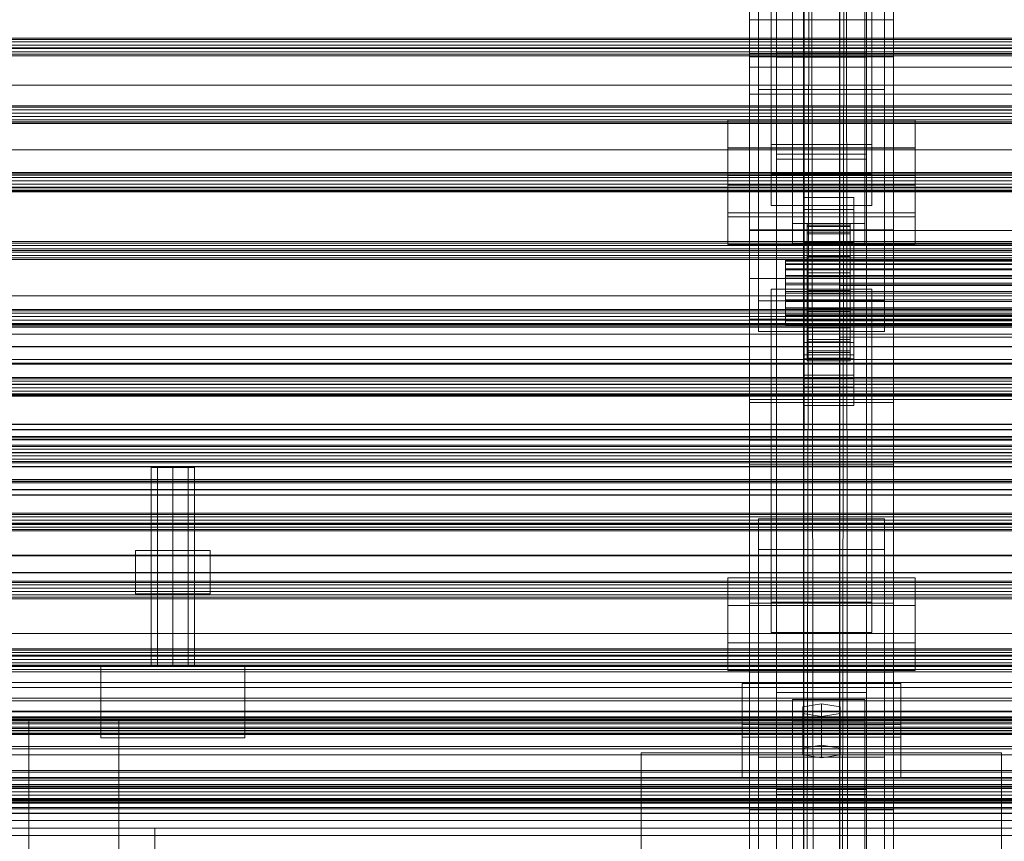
# Model space of a CAD drawing. Header units: millimetres. Extents: x -2233 to 65662, y -50530 to 6847.
# Tile 223 of 256: x -652 to -379, y -33734 to -33506. Entities that reach past the tile are written whole.
import ezdxf

# ---------------------------------------------------------------- set-up
doc = ezdxf.new("R2010")
doc.units = ezdxf.units.MM
for name, color, linetype, lineweight in [('COTAS_O', 1, 'Continuous', 0), ('frontal_C01', 7, 'Continuous', 0), ('frontal_C02', 7, 'Continuous', 0), ('frontal_C03', 7, 'Continuous', 0), ('frontal_mezcladora', 7, 'Continuous', 0), ('frontal_secador', 7, 'Continuous', 0), ('frontal_tolva', 7, 'Continuous', 0)]:
    doc.layers.add(name, color=color, linetype=linetype, lineweight=lineweight)
doc.dimstyles.new('R19_100', dxfattribs={"dimtxt": 250, "dimasz": 150, "dimexe": 150, "dimexo": 80, "dimgap": 100, "dimtad": 1, "dimtih": 1, "dimtoh": 1, "dimdsep": 46, "dimcen": 0.09, "dimadec": 0, "dimazin": 0, "dimtfac": 1, "dimtdec": 4, "dimtofl": 0, "dimtmove": 0, "dimatfit": 3, "dimfxl": 1, "dimtolj": 1, "dimtzin": 0, "dimarcsym": 0})

# ---------------------------------------------------------------- blocks, each defined once
blk = doc.blocks.new('DIM_R32_39')
at = {"layer": 'COTAS_O'}
for p, q in [((-1725, -33700), (-1575, -33655)), ((1725, -33700), (1575, -33655)), ((-1725, -34400), (-1725, -33700)), ((-1725, -33700), (1725, -33700)), ((-1725, -33700), (-1575, -33745)), ((1725, -33700), (1575, -33745)), ((1725, -34400), (1725, -33700))]:
    blk.add_line(p, q, dxfattribs=at)
blk.add_text('3450 O', height=250, dxfattribs=at).set_placement((0, -33600))
blk = doc.blocks.new('DIM_R32_42')
at = {"layer": 'COTAS_O'}
for p, q in [((-650, -33700), (50, -33700)), ((50, -33700), (5, -33850)), ((50, -34900), (50, -33700)), ((50, -33700), (95, -33850)), ((50, -34900), (5, -34750)), ((50, -34900), (95, -34750)), ((-650, -34900), (50, -34900))]:
    blk.add_line(p, q, dxfattribs=at)
blk.add_text('1200 O', height=250, rotation=90, dxfattribs=at).set_placement((-50, -34300))

msp = doc.modelspace()

# ---------------------------------------------------------------- linework, layer by layer
at = {"layer": 'frontal_C01'}
for p, q in [((-450, -33629.261), (-450, -33290.556)), ((-410, -33290.556), (-410, -33629.261)), ((-442.5, -33913.664), (-442.5, -33296.75)), ((-417.5, -33296.75), (-417.5, -33913.664)), ((-447.5, -33583.718), (-447.5, -33305.509)), ((-412.5, -33305.509), (-412.5, -33583.718)), ((-447.5, -33592.186), (-447.5, -33313.977)), ((-412.5, -33592.186), (-412.5, -33313.977)), ((-442.5, -33939.649), (-442.5, -33322.736)), ((-417.5, -33939.649), (-417.5, -33322.736)), ((-450, -33667.635), (-450, -33328.93)), ((-410, -33667.635), (-410, -33328.93)), ((-450, -33515.969), (-450, -33364.963)), ((-410, -33515.969), (-410, -33364.963)), ((-438, -33562.219), (-438, -33423.882)), ((-418, -33423.882), (-418, -33562.219)), ((-438, -33429.527), (-438, -33567.864)), ((-418, -33567.864), (-418, -33429.527)), ((-444, -33540.296), (-444, -33454.206)), ((-416, -33454.206), (-416, -33540.296)), ((-444, -33462.673), (-444, -33548.763)), ((-416, -33548.763), (-416, -33462.673)), ((-450, -33468.002), (-450, -33515.969)), ((-450, -33563.968), (-450, -33468.002)), ((-410, -33515.969), (-410, -33468.002)), ((-410, -33468.002), (-410, -33563.968)), ((-450, -33515.121), (-450, -33481.544)), ((-450, -33492.834), (-450, -33526.411)), ((450, -33515.121), (-450, -33515.121)), ((-450, -33515.121), (-450, -33526.411)), ((-450, -33515.969), (-410, -33515.969)), ((-450, -33611.935), (-450, -33515.969)), ((-410, -33611.935), (-410, -33515.969)), ((-450, -33526.411), (450, -33526.411)), ((-456, -33551.643), (-456, -33533.579)), ((-456, -33533.579), (-404, -33533.579)), ((-456, -33541.253), (-456, -33533.579)), ((-404, -33533.579), (-404, -33551.643)), ((-404, -33533.579), (-404, -33541.253)), ((-416, -33540.296), (-444, -33540.296)), ((-444, -33540.296), (-444, -33548.763)), ((-416, -33548.763), (-416, -33540.296)), ((-404, -33541.253), (-456, -33541.253)), ((-456, -33541.253), (-456, -33559.318)), ((-404, -33559.318), (-404, -33541.253)), ((-444, -33548.763), (-416, -33548.763)), ((-404, -33551.643), (-456, -33551.643)), ((-456, -33551.643), (-456, -33559.318)), ((-404, -33559.318), (-404, -33551.643)), ((-435, -33558.381), (-435, -33554.994)), ((-435, -33554.994), (-421, -33554.994)), ((-435, -33595.287), (-435, -33554.994)), ((-421, -33554.994), (-421, -33558.381)), ((-421, -33554.994), (-421, -33595.287)), ((-456, -33559.318), (-404, -33559.318)), ((-421, -33558.381), (-435, -33558.381)), ((-435, -33558.381), (-435, -33598.674)), ((-421, -33598.674), (-421, -33558.381)), ((-418, -33562.219), (-438, -33562.219)), ((-438, -33562.219), (-438, -33567.864)), ((-434, -33572.353), (-434, -33562.356)), ((-434, -33562.356), (-434, -33562.883)), ((-434, -33562.356), (-422, -33562.356)), ((-434, -33563.123), (-434, -33562.356)), ((-422, -33562.883), (-422, -33562.356)), ((-422, -33562.356), (-422, -33572.353)), ((-422, -33562.356), (-422, -33563.123)), ((-418, -33567.864), (-418, -33562.219)), ((-410, -33563.968), (-450, -33563.968)), ((-450, -33563.968), (-450, -33611.935)), ((-450, -33902.673), (-450, -33563.968)), ((-435, -33567.413), (-435, -33564.026)), ((-435, -33564.026), (-421, -33564.026)), ((-435, -33604.319), (-435, -33564.026)), ((-434, -33572.603), (-434, -33562.883)), ((-434, -33562.883), (-434, -33564.669)), ((-434, -33562.883), (-422, -33562.883)), ((-434, -33572.716), (-434, -33563.123)), ((-434, -33563.123), (-422, -33563.123)), ((-434, -33565.132), (-434, -33563.123)), ((-434, -33573.449), (-434, -33564.669)), ((-434, -33564.669), (-434, -33567.592)), ((-434, -33564.669), (-422, -33564.669)), ((-434, -33573.668), (-434, -33565.132)), ((-434, -33565.132), (-422, -33565.132)), ((-434, -33568.246), (-434, -33565.132)), ((-422, -33564.669), (-422, -33562.883)), ((-422, -33562.883), (-422, -33572.603)), ((-422, -33563.123), (-422, -33572.716)), ((-422, -33563.123), (-422, -33565.132)), ((-422, -33567.592), (-422, -33564.669)), ((-422, -33564.669), (-422, -33573.449)), ((-422, -33565.132), (-422, -33573.668)), ((-422, -33565.132), (-422, -33568.246)), ((-421, -33564.026), (-421, -33567.413)), ((-421, -33564.026), (-421, -33604.319)), ((-410, -33611.935), (-410, -33563.968)), ((-410, -33563.968), (-410, -33902.673)), ((-438, -33567.864), (-418, -33567.864)), ((-421, -33567.413), (-435, -33567.413)), ((-435, -33567.413), (-435, -33607.706)), ((-434, -33574.833), (-434, -33567.592)), ((-434, -33567.592), (-434, -33571.452)), ((-434, -33567.592), (-422, -33567.592)), ((-425, -33582.293), (-425, -33567.955)), ((-425, -33567.955), (425, -33567.955)), ((-425, -33579.467), (-425, -33567.955)), ((-422, -33571.452), (-422, -33567.592)), ((-422, -33567.592), (-422, -33574.833)), ((-421, -33607.706), (-421, -33567.413)), ((-434, -33575.143), (-434, -33568.246)), ((-434, -33568.246), (-422, -33568.246)), ((-434, -33572.253), (-434, -33568.246)), ((-422, -33568.246), (-422, -33575.143)), ((-422, -33568.246), (-422, -33572.253)), ((-440, -33572.716), (-440, -33572.353)), ((-440, -33572.353), (-440, -33572.603)), ((-440, -33572.353), (440, -33572.353)), ((-440, -33572.603), (-440, -33573.449)), ((-440, -33572.603), (440, -33572.603)), ((-440, -33573.668), (-440, -33572.716)), ((-440, -33572.716), (440, -33572.716)), ((-440, -33573.449), (-440, -33574.833)), ((-440, -33573.449), (440, -33573.449)), ((-434, -33576.662), (-434, -33571.452)), ((-434, -33571.452), (-434, -33575.987)), ((-434, -33571.452), (-422, -33571.452)), ((-434, -33577.041), (-434, -33572.253)), ((-434, -33572.253), (-422, -33572.253)), ((-434, -33576.881), (-434, -33572.253)), ((-434, -33572.603), (-434, -33572.353)), ((-422, -33572.353), (-434, -33572.353)), ((-434, -33572.353), (-434, -33572.716)), ((-434, -33573.449), (-434, -33572.603)), ((-422, -33572.603), (-434, -33572.603)), ((-422, -33572.716), (-434, -33572.716)), ((-434, -33572.716), (-434, -33573.668)), ((-434, -33574.833), (-434, -33573.449)), ((-422, -33573.449), (-434, -33573.449)), ((-422, -33575.987), (-422, -33571.452)), ((-422, -33571.452), (-422, -33576.662)), ((-422, -33572.253), (-422, -33577.041)), ((-422, -33572.253), (-422, -33576.881)), ((-422, -33572.353), (-422, -33572.603)), ((-422, -33572.716), (-422, -33572.353)), ((-422, -33572.603), (-422, -33573.449)), ((-422, -33573.668), (-422, -33572.716)), ((-422, -33573.449), (-422, -33574.833)), ((-440, -33575.143), (-440, -33573.668)), ((-440, -33573.668), (440, -33573.668)), ((-440, -33574.833), (-440, -33576.662)), ((-440, -33574.833), (440, -33574.833)), ((-440, -33577.041), (-440, -33575.143)), ((-440, -33575.143), (440, -33575.143)), ((-422, -33573.668), (-434, -33573.668)), ((-434, -33573.668), (-434, -33575.143)), ((-434, -33576.662), (-434, -33574.833)), ((-422, -33574.833), (-434, -33574.833)), ((-422, -33575.143), (-434, -33575.143)), ((-434, -33575.143), (-434, -33577.041)), ((-434, -33575.987), (-434, -33578.81)), ((-422, -33575.987), (-434, -33575.987)), ((-434, -33575.987), (-434, -33580.887)), ((-422, -33575.143), (-422, -33573.668)), ((-422, -33574.833), (-422, -33576.662)), ((-422, -33577.041), (-422, -33575.143)), ((-422, -33578.81), (-422, -33575.987)), ((-422, -33580.887), (-422, -33575.987)), ((-450, -33588.8), (-450, -33577.51)), ((-450, -33577.51), (450, -33577.51)), ((-450, -33611.087), (-450, -33577.51)), ((-440, -33576.662), (-440, -33578.81)), ((-440, -33576.662), (440, -33576.662)), ((-440, -33579.233), (-440, -33577.041)), ((-440, -33577.041), (440, -33577.041)), ((-440, -33578.81), (-440, -33581.131)), ((440, -33578.81), (-440, -33578.81)), ((-434, -33578.81), (-434, -33576.662)), ((-422, -33576.662), (-434, -33576.662)), ((-434, -33579.233), (-434, -33576.881)), ((-434, -33576.881), (-422, -33576.881)), ((-434, -33581.812), (-434, -33576.881)), ((-422, -33577.041), (-434, -33577.041)), ((-434, -33577.041), (-434, -33579.233)), ((-434, -33578.81), (-422, -33578.81)), ((-434, -33581.131), (-434, -33578.81)), ((-422, -33576.662), (-422, -33578.81)), ((-422, -33576.881), (-422, -33579.233)), ((-422, -33576.881), (-422, -33581.812)), ((-422, -33579.233), (-422, -33577.041)), ((-422, -33578.81), (-422, -33581.131)), ((-444, -33588.951), (-444, -33580.483)), ((-444, -33580.483), (-416, -33580.483)), ((-444, -33667.31), (-444, -33580.483)), ((-440, -33581.569), (-440, -33579.233)), ((-440, -33579.233), (440, -33579.233)), ((-440, -33581.131), (-440, -33583.467)), ((-440, -33581.131), (440, -33581.131)), ((-440, -33583.89), (-440, -33581.569)), ((-440, -33581.569), (440, -33581.569)), ((-422, -33579.233), (-434, -33579.233)), ((-434, -33579.233), (-434, -33581.569)), ((-434, -33581.131), (-434, -33580.887)), ((-434, -33580.887), (-434, -33585.819)), ((-434, -33580.887), (-422, -33580.887)), ((-434, -33583.467), (-434, -33581.131)), ((-422, -33581.131), (-434, -33581.131)), ((-434, -33581.569), (-434, -33581.812)), ((-422, -33581.569), (-434, -33581.569)), ((-434, -33581.569), (-434, -33583.89)), ((425, -33579.467), (-425, -33579.467)), ((-425, -33579.467), (-425, -33593.805)), ((-422, -33581.569), (-422, -33579.233)), ((-422, -33585.819), (-422, -33580.887)), ((-422, -33580.887), (-422, -33581.131)), ((-422, -33581.131), (-422, -33583.467)), ((-422, -33581.812), (-422, -33581.569)), ((-422, -33583.89), (-422, -33581.569)), ((-416, -33580.483), (-416, -33588.951)), ((-416, -33580.483), (-416, -33667.31)), ((-412.5, -33583.718), (-447.5, -33583.718)), ((-447.5, -33583.718), (-447.5, -33592.186)), ((-440, -33583.467), (-440, -33585.659)), ((-440, -33583.467), (440, -33583.467)), ((-440, -33586.038), (-440, -33583.89)), ((-440, -33583.89), (440, -33583.89)), ((-434, -33581.812), (-422, -33581.812)), ((-434, -33586.713), (-434, -33581.812)), ((-434, -33585.659), (-434, -33583.467)), ((-434, -33583.467), (-434, -33585.819)), ((-422, -33583.467), (-434, -33583.467)), ((-434, -33583.89), (-434, -33586.713)), ((-422, -33583.89), (-434, -33583.89)), ((-434, -33583.89), (-434, -33586.038)), ((425, -33582.293), (-425, -33582.293)), ((-425, -33582.293), (-425, -33593.805)), ((-422, -33581.812), (-422, -33586.713)), ((-422, -33585.819), (-422, -33583.467)), ((-422, -33583.467), (-422, -33585.659)), ((-422, -33586.713), (-422, -33583.89)), ((-422, -33586.038), (-422, -33583.89)), ((-412.5, -33592.186), (-412.5, -33583.718)), ((-440, -33585.659), (-440, -33587.557)), ((-440, -33585.659), (440, -33585.659)), ((-440, -33587.867), (-440, -33586.038)), ((-440, -33586.038), (440, -33586.038)), ((-434, -33587.557), (-434, -33585.659)), ((-434, -33585.659), (-434, -33590.447)), ((-422, -33585.659), (-434, -33585.659)), ((-434, -33585.819), (-434, -33590.447)), ((-434, -33585.819), (-422, -33585.819)), ((-434, -33586.038), (-434, -33591.248)), ((-422, -33586.038), (-434, -33586.038)), ((-434, -33586.038), (-434, -33587.867)), ((-434, -33586.713), (-422, -33586.713)), ((-434, -33591.248), (-434, -33586.713)), ((-422, -33590.447), (-422, -33585.659)), ((-422, -33585.659), (-422, -33587.557)), ((-422, -33590.447), (-422, -33585.819)), ((-422, -33591.248), (-422, -33586.038)), ((-422, -33587.867), (-422, -33586.038)), ((-422, -33586.713), (-422, -33591.248)), ((450, -33588.8), (-450, -33588.8)), ((-450, -33588.8), (-450, -33622.377)), ((-416, -33588.951), (-444, -33588.951)), ((-444, -33588.951), (-444, -33675.777)), ((-440, -33587.557), (-440, -33589.032)), ((-440, -33587.557), (440, -33587.557)), ((-440, -33589.251), (-440, -33587.867)), ((-440, -33587.867), (440, -33587.867)), ((-440, -33589.032), (-440, -33589.984)), ((-440, -33589.032), (440, -33589.032)), ((-440, -33590.097), (-440, -33589.251)), ((-440, -33589.251), (440, -33589.251)), ((-434, -33589.032), (-434, -33587.557)), ((-434, -33587.557), (-434, -33594.454)), ((-422, -33587.557), (-434, -33587.557)), ((-434, -33587.867), (-434, -33595.108)), ((-422, -33587.867), (-434, -33587.867)), ((-434, -33587.867), (-434, -33589.251)), ((-434, -33589.984), (-434, -33589.032)), ((-434, -33589.032), (-434, -33597.568)), ((-422, -33589.032), (-434, -33589.032)), ((-434, -33589.251), (-434, -33598.031)), ((-422, -33589.251), (-434, -33589.251)), ((-434, -33589.251), (-434, -33590.097)), ((-422, -33594.454), (-422, -33587.557)), ((-422, -33587.557), (-422, -33589.032)), ((-422, -33595.108), (-422, -33587.867)), ((-422, -33589.251), (-422, -33587.867)), ((-422, -33597.568), (-422, -33589.032)), ((-422, -33589.032), (-422, -33589.984)), ((-422, -33598.031), (-422, -33589.251)), ((-422, -33590.097), (-422, -33589.251)), ((-416, -33675.777), (-416, -33588.951)), ((-447.5, -33592.186), (-412.5, -33592.186)), ((-440, -33589.984), (-440, -33590.347)), ((-440, -33589.984), (440, -33589.984)), ((-440, -33590.347), (-440, -33590.097)), ((-440, -33590.097), (440, -33590.097)), ((-440, -33590.347), (440, -33590.347)), ((-435, -33605.11), (-435, -33592.126)), ((-435, -33592.126), (-421, -33592.126)), ((-435, -33599.801), (-435, -33592.126)), ((-434, -33590.347), (-434, -33589.984)), ((-434, -33589.984), (-434, -33599.577)), ((-422, -33589.984), (-434, -33589.984)), ((-434, -33590.097), (-434, -33599.817)), ((-422, -33590.097), (-434, -33590.097)), ((-434, -33590.097), (-434, -33590.347)), ((-434, -33590.347), (-434, -33600.344)), ((-422, -33590.347), (-434, -33590.347)), ((-434, -33590.447), (-434, -33594.454)), ((-434, -33590.447), (-422, -33590.447)), ((-434, -33591.248), (-422, -33591.248)), ((-434, -33595.108), (-434, -33591.248)), ((-422, -33599.577), (-422, -33589.984)), ((-422, -33589.984), (-422, -33590.347)), ((-422, -33599.817), (-422, -33590.097)), ((-422, -33590.347), (-422, -33590.097)), ((-422, -33600.344), (-422, -33590.347)), ((-422, -33594.454), (-422, -33590.447)), ((-422, -33591.248), (-422, -33595.108)), ((-421, -33592.126), (-421, -33605.11)), ((-421, -33592.126), (-421, -33599.801)), ((-421, -33595.287), (-435, -33595.287)), ((-435, -33595.287), (-435, -33598.674)), ((-434, -33594.454), (-434, -33597.568)), ((-434, -33594.454), (-422, -33594.454)), ((-434, -33595.108), (-422, -33595.108)), ((-434, -33598.031), (-434, -33595.108)), ((-425, -33593.805), (425, -33593.805)), ((-422, -33597.568), (-422, -33594.454)), ((-422, -33595.108), (-422, -33598.031)), ((-421, -33598.674), (-421, -33595.287)), ((-434, -33597.568), (-434, -33599.577)), ((-434, -33597.568), (-422, -33597.568)), ((-434, -33598.031), (-422, -33598.031)), ((-434, -33599.817), (-434, -33598.031)), ((-422, -33599.577), (-422, -33597.568)), ((-422, -33598.031), (-422, -33599.817)), ((-435, -33598.674), (-421, -33598.674)), ((-421, -33599.801), (-435, -33599.801)), ((-435, -33599.801), (-435, -33612.785)), ((-434, -33599.577), (-434, -33600.344)), ((-434, -33599.577), (-422, -33599.577)), ((-434, -33599.817), (-422, -33599.817)), ((-434, -33600.344), (-434, -33599.817)), ((-434, -33600.344), (-422, -33600.344)), ((-422, -33600.344), (-422, -33599.577)), ((-422, -33599.817), (-422, -33600.344)), ((-421, -33612.785), (-421, -33599.801)), ((-421, -33604.319), (-435, -33604.319)), ((-435, -33604.319), (-435, -33607.706)), ((-421, -33605.11), (-435, -33605.11)), ((-435, -33605.11), (-435, -33612.785)), ((-421, -33607.706), (-421, -33604.319)), ((-421, -33612.785), (-421, -33605.11)), ((-435, -33607.706), (-421, -33607.706)), ((450, -33611.087), (-450, -33611.087)), ((-450, -33611.087), (-450, -33622.377)), ((-450, -33611.935), (-410, -33611.935)), ((-450, -33950.64), (-450, -33611.935)), ((-435, -33612.785), (-421, -33612.785)), ((-410, -33950.64), (-410, -33611.935)), ((-450, -33622.377), (450, -33622.377)), ((-410, -33629.261), (-450, -33629.261)), ((-450, -33629.261), (-450, -33667.635)), ((-450, -33967.966), (-450, -33629.261)), ((-410, -33667.635), (-410, -33629.261)), ((-410, -33629.261), (-410, -33967.966)), ((-447.5, -33652.682), (-447.5, -33644.214)), ((-447.5, -33644.214), (-412.5, -33644.214)), ((-447.5, -33922.423), (-447.5, -33644.214)), ((-412.5, -33644.214), (-412.5, -33652.682)), ((-412.5, -33644.214), (-412.5, -33922.423)), ((-412.5, -33652.682), (-447.5, -33652.682)), ((-447.5, -33930.89), (-447.5, -33652.682)), ((-412.5, -33930.89), (-412.5, -33652.682)), ((-456, -33678.657), (-456, -33660.593)), ((-456, -33660.593), (-404, -33660.593)), ((-456, -33668.268), (-456, -33660.593)), ((-404, -33660.593), (-404, -33678.657)), ((-404, -33660.593), (-404, -33668.268)), ((-404, -33668.268), (-456, -33668.268)), ((-456, -33668.268), (-456, -33686.332)), ((-450, -33667.635), (-410, -33667.635)), ((-450, -34006.339), (-450, -33667.635)), ((-416, -33667.31), (-444, -33667.31)), ((-444, -33667.31), (-444, -33675.777)), ((-416, -33675.777), (-416, -33667.31)), ((-410, -34006.339), (-410, -33667.635)), ((-404, -33686.332), (-404, -33668.268)), ((-444, -33675.777), (-416, -33675.777)), ((-404, -33678.657), (-456, -33678.657)), ((-456, -33678.657), (-456, -33686.332)), ((-404, -33686.332), (-404, -33678.657)), ((-456, -33686.332), (-404, -33686.332)), ((-480, -33738.588), (-480, -33709.167)), ((-480, -33709.167), (-380, -33709.167)), ((-480, -33750.588), (-480, -33709.167)), ((-380, -33709.167), (-380, -33738.588)), ((-380, -33709.167), (-380, -33750.588))]:
    msp.add_line(p, q, dxfattribs=at)
at = {"layer": 'frontal_C02'}
for p, q in [((-442.5, -33516.139), (-442.5, -32977.112)), ((-417.5, -32977.112), (-417.5, -33516.139)), ((-442.5, -33543.024), (-442.5, -33003.998)), ((-417.5, -33543.024), (-417.5, -33003.998)), ((-450, -33505.718), (-450, -33148.056)), ((-410, -33148.056), (-410, -33505.718)), ((-450, -33553.445), (-450, -33195.783)), ((-410, -33553.445), (-410, -33195.783)), ((-450, -33686.788), (-450, -33329.126)), ((-410, -33329.126), (-410, -33686.788)), ((-447.5, -33525.111), (-447.5, -33343.746)), ((-412.5, -33343.746), (-412.5, -33525.111)), ((-447.5, -33534.052), (-447.5, -33352.688)), ((-412.5, -33534.052), (-412.5, -33352.688)), ((-450, -33724.97), (-450, -33367.308)), ((-410, -33724.97), (-410, -33367.308)), ((-444, -33548.311), (-444, -33460.941)), ((-416, -33460.941), (-416, -33548.311)), ((-444, -33469.882), (-444, -33557.252)), ((-416, -33557.252), (-416, -33469.882)), ((-410, -33505.718), (-450, -33505.718)), ((-450, -33505.718), (-450, -33553.445)), ((-450, -33863.38), (-450, -33505.718)), ((-410, -33553.445), (-410, -33505.718)), ((-410, -33505.718), (-410, -33863.38)), ((-417.5, -33514.74), (-442.5, -33514.74)), ((-442.5, -33514.74), (-442.5, -33544.423)), ((-442.5, -33691.038), (-442.5, -33514.74)), ((-417.5, -33544.423), (-417.5, -33514.74)), ((-417.5, -33514.74), (-417.5, -33691.038)), ((-450, -33530.77), (-450, -33518.848)), ((-450, -33518.848), (450, -33518.848)), ((-450, -33552.257), (-450, -33518.848)), ((-442.5, -33543.024), (-442.5, -33516.139)), ((-442.5, -33516.139), (-417.5, -33516.139)), ((-417.5, -33516.139), (-417.5, -33543.024)), ((-412.5, -33525.111), (-447.5, -33525.111)), ((-447.5, -33525.111), (-447.5, -33534.052)), ((-412.5, -33534.052), (-412.5, -33525.111)), ((450, -33530.77), (-450, -33530.77)), ((-450, -33530.77), (-450, -33564.179)), ((-447.5, -33534.052), (-412.5, -33534.052)), ((-456, -33560.41), (-456, -33541.335)), ((-456, -33541.335), (-404, -33541.335)), ((-456, -33548.971), (-456, -33541.335)), ((-417.5, -33543.024), (-442.5, -33543.024)), ((-404, -33541.335), (-404, -33560.41)), ((-404, -33541.335), (-404, -33548.971)), ((-442.5, -33544.423), (-417.5, -33544.423)), ((-442.5, -33720.72), (-442.5, -33544.423)), ((-417.5, -33720.72), (-417.5, -33544.423)), ((-416, -33548.311), (-444, -33548.311)), ((-444, -33548.311), (-444, -33557.252)), ((-416, -33557.252), (-416, -33548.311)), ((-404, -33548.971), (-456, -33548.971)), ((-456, -33548.971), (-456, -33568.047)), ((-404, -33568.047), (-404, -33548.971)), ((450, -33552.257), (-450, -33552.257)), ((-450, -33552.257), (-450, -33564.179)), ((-450, -33553.445), (-410, -33553.445)), ((-450, -33911.107), (-450, -33553.445)), ((-410, -33911.107), (-410, -33553.445)), ((-444, -33557.252), (-416, -33557.252)), ((-404, -33560.41), (-456, -33560.41)), ((-456, -33560.41), (-456, -33568.047)), ((-404, -33568.047), (-404, -33560.41)), ((-450, -33564.179), (450, -33564.179)), ((-456, -33568.047), (-404, -33568.047)), ((-410, -33686.788), (-450, -33686.788)), ((-450, -33686.788), (-450, -33724.97)), ((-450, -34044.45), (-450, -33686.788)), ((-410, -33724.97), (-410, -33686.788)), ((-410, -33686.788), (-410, -34044.45)), ((-452, -33704.759), (-452, -33689.856)), ((-452, -33689.856), (-408, -33689.856)), ((-452, -33701.311), (-452, -33689.856)), ((-408, -33689.856), (-408, -33704.759)), ((-408, -33689.856), (-408, -33701.311)), ((-442.5, -33720.72), (-442.5, -33691.038)), ((-442.5, -33691.038), (-417.5, -33691.038)), ((-417.5, -33692.436), (-442.5, -33692.436)), ((-442.5, -33692.436), (-442.5, -33719.322)), ((-442.5, -34231.462), (-442.5, -33692.436)), ((-417.5, -33691.038), (-417.5, -33720.72)), ((-417.5, -33719.322), (-417.5, -33692.436)), ((-417.5, -33692.436), (-417.5, -34231.462)), ((-438, -33700.288), (-438, -33694.327)), ((-438, -33694.327), (-418, -33694.327)), ((-438, -33835.166), (-438, -33694.327)), ((-430, -33695.519), (-435.196, -33696.413)), ((-435.196, -33696.413), (-435.196, -33698.202)), ((-435.196, -33707.868), (-435.196, -33696.413)), ((-424.804, -33696.413), (-430, -33695.519)), ((-430, -33706.974), (-430, -33695.519)), ((-424.804, -33698.202), (-424.804, -33696.413)), ((-424.804, -33707.868), (-424.804, -33696.413)), ((-418, -33694.327), (-418, -33700.288)), ((-418, -33694.327), (-418, -33835.166)), ((-435.196, -33698.202), (-430, -33699.096)), ((-435.196, -33709.656), (-435.196, -33698.202)), ((-430, -33699.096), (-424.804, -33698.202)), ((-430, -33699.096), (-430, -33710.551)), ((-424.804, -33709.656), (-424.804, -33698.202)), ((-408, -33701.311), (-452, -33701.311)), ((-452, -33701.311), (-452, -33716.214)), ((-447.5, -33710.35), (-447.5, -33701.408)), ((-447.5, -33701.408), (-412.5, -33701.408)), ((-447.5, -33882.773), (-447.5, -33701.408)), ((-418, -33700.288), (-438, -33700.288)), ((-438, -33700.288), (-438, -33841.127)), ((-418, -33841.127), (-418, -33700.288)), ((-412.5, -33701.408), (-412.5, -33710.35)), ((-412.5, -33701.408), (-412.5, -33882.773)), ((-408, -33716.214), (-408, -33701.311)), ((-408, -33704.759), (-452, -33704.759)), ((-452, -33704.759), (-452, -33716.214)), ((-435.196, -33707.868), (-430, -33706.974)), ((-430, -33706.974), (-424.804, -33707.868)), ((-408, -33716.214), (-408, -33704.759)), ((-435.196, -33709.656), (-435.196, -33707.868)), ((-430, -33710.551), (-435.196, -33709.656)), ((-424.804, -33709.656), (-430, -33710.551)), ((-424.804, -33707.868), (-424.804, -33709.656)), ((-412.5, -33710.35), (-447.5, -33710.35)), ((-447.5, -33891.714), (-447.5, -33710.35)), ((-412.5, -33891.714), (-412.5, -33710.35)), ((-452, -33716.214), (-408, -33716.214)), ((-442.5, -33719.322), (-417.5, -33719.322)), ((-442.5, -34258.348), (-442.5, -33719.322)), ((-417.5, -33720.72), (-442.5, -33720.72)), ((-417.5, -34258.348), (-417.5, -33719.322)), ((-450, -33724.97), (-410, -33724.97)), ((-450, -34082.632), (-450, -33724.97)), ((-410, -34082.632), (-410, -33724.97))]:
    msp.add_line(p, q, dxfattribs=at)
at = {"layer": 'frontal_C03'}
for p, q in [((1250, -33510.786), (-1250, -33510.786)), ((1250, -33511.173), (-1250, -33511.173)), ((1250, -33511.838), (-1250, -33511.838)), ((-1250, -33512.771), (1250, -33512.771)), ((1250, -33513.712), (-1250, -33513.712)), ((1250, -33514.645), (-1250, -33514.645)), ((1250, -33515.311), (-1250, -33515.311)), ((1250, -33515.697), (-1250, -33515.697)), ((1250, -33529.62), (-1250, -33529.62)), ((1250, -33530.006), (-1250, -33530.006)), ((1250, -33530.672), (-1250, -33530.672)), ((-1250, -33531.605), (1250, -33531.605)), ((1250, -33532.546), (-1250, -33532.546)), ((1250, -33533.479), (-1250, -33533.479)), ((1250, -33534.145), (-1250, -33534.145)), ((1250, -33534.531), (-1250, -33534.531)), ((1250, -33548.454), (-1250, -33548.454)), ((1250, -33548.84), (-1250, -33548.84)), ((1250, -33549.506), (-1250, -33549.506)), ((-1250, -33550.439), (1250, -33550.439)), ((1250, -33551.38), (-1250, -33551.38)), ((1250, -33552.313), (-1250, -33552.313)), ((1250, -33552.978), (-1250, -33552.978)), ((1250, -33553.365), (-1250, -33553.365)), ((1250, -33567.288), (-1250, -33567.288)), ((1250, -33567.674), (-1250, -33567.674)), ((1250, -33568.34), (-1250, -33568.34)), ((-1250, -33569.272), (1250, -33569.272)), ((1250, -33570.214), (-1250, -33570.214)), ((1250, -33571.146), (-1250, -33571.146)), ((1250, -33571.812), (-1250, -33571.812)), ((1250, -33572.199), (-1250, -33572.199)), ((1250, -33586.122), (-1250, -33586.122)), ((1250, -33586.508), (-1250, -33586.508)), ((1250, -33587.174), (-1250, -33587.174)), ((-1250, -33588.106), (1250, -33588.106)), ((1250, -33589.048), (-1250, -33589.048)), ((1250, -33589.98), (-1250, -33589.98)), ((1250, -33590.646), (-1250, -33590.646)), ((1250, -33591.032), (-1250, -33591.032)), ((1250, -33596.353), (-1250, -33596.353)), ((1250, -33596.439), (-1250, -33596.439)), ((1250, -33601.052), (-1250, -33601.052)), ((1250, -33601.296), (-1250, -33601.296)), ((1250, -33604.956), (-1250, -33604.956)), ((1250, -33605.342), (-1250, -33605.342)), ((1250, -33606.008), (-1250, -33606.008)), ((-1250, -33606.94), (1250, -33606.94)), ((1250, -33607.882), (-1250, -33607.882)), ((1250, -33608.814), (-1250, -33608.814)), ((1250, -33609.48), (-1250, -33609.48)), ((1250, -33609.82), (-1250, -33609.82)), ((1250, -33609.866), (-1250, -33609.866)), ((1250, -33610.186), (-1250, -33610.186)), ((1496, -33617.959), (-1496, -33617.959)), ((1496, -33617.986), (-1496, -33617.986)), ((1496, -33619.428), (-1496, -33619.428)), ((1496, -33619.504), (-1496, -33619.504)), ((1496, -33622.168), (-1496, -33622.168)), ((1496, -33622.282), (-1496, -33622.282)), ((1250, -33621.322), (-1250, -33621.322)), ((-1250, -33621.754), (1250, -33621.754)), ((1250, -33623.79), (-1250, -33623.79)), ((1250, -33624.176), (-1250, -33624.176)), ((1250, -33624.842), (-1250, -33624.842)), ((1496, -33625.762), (-1496, -33625.762)), ((-1496, -33625.897), (1496, -33625.897)), ((-1250, -33625.774), (1250, -33625.774)), ((1250, -33626.716), (-1250, -33626.716)), ((1250, -33627.648), (-1250, -33627.648)), ((1496, -33629.664), (-1496, -33629.664)), ((1496, -33629.799), (-1496, -33629.799)), ((1250, -33628.314), (-1250, -33628.314)), ((1250, -33628.7), (-1250, -33628.7)), ((1496, -33633.279), (-1496, -33633.279)), ((1496, -33633.393), (-1496, -33633.393)), ((1496, -33636.057), (-1496, -33636.057)), ((1496, -33636.133), (-1496, -33636.133)), ((1250, -33633.807), (-1250, -33633.807)), ((1250, -33634.239), (-1250, -33634.239)), ((1496, -33637.575), (-1496, -33637.575)), ((1496, -33637.602), (-1496, -33637.602)), ((1250, -33642.624), (-1250, -33642.624)), ((1250, -33643.01), (-1250, -33643.01)), ((1250, -33643.676), (-1250, -33643.676)), ((-1250, -33644.608), (1250, -33644.608)), ((1250, -33645.375), (-1250, -33645.375)), ((1250, -33645.55), (-1250, -33645.55)), ((1250, -33645.741), (-1250, -33645.741)), ((1250, -33646.482), (-1250, -33646.482)), ((1250, -33647.148), (-1250, -33647.148)), ((1250, -33647.534), (-1250, -33647.534)), ((1250, -33654.265), (-1250, -33654.265)), ((1250, -33654.509), (-1250, -33654.509)), ((1250, -33659.122), (-1250, -33659.122)), ((1250, -33659.208), (-1250, -33659.208)), ((1250, -33661.457), (-1250, -33661.457)), ((1250, -33661.844), (-1250, -33661.844)), ((1250, -33662.509), (-1250, -33662.509)), ((-1250, -33663.442), (1250, -33663.442)), ((1250, -33664.384), (-1250, -33664.384)), ((1250, -33665.316), (-1250, -33665.316)), ((1250, -33665.982), (-1250, -33665.982)), ((1250, -33666.368), (-1250, -33666.368)), ((1250, -33680.291), (-1250, -33680.291)), ((1250, -33680.678), (-1250, -33680.678)), ((1250, -33681.343), (-1250, -33681.343)), ((-1250, -33682.276), (1250, -33682.276)), ((1250, -33683.217), (-1250, -33683.217)), ((1250, -33684.15), (-1250, -33684.15)), ((1250, -33684.816), (-1250, -33684.816)), ((1250, -33685.202), (-1250, -33685.202)), ((1250, -33699.125), (-1250, -33699.125)), ((1250, -33699.511), (-1250, -33699.511)), ((1250, -33700.177), (-1250, -33700.177)), ((-1250, -33701.11), (1250, -33701.11)), ((1250, -33702.051), (-1250, -33702.051)), ((1250, -33702.984), (-1250, -33702.984)), ((1250, -33703.65), (-1250, -33703.65)), ((1250, -33704.036), (-1250, -33704.036)), ((1250, -33717.959), (-1250, -33717.959)), ((1250, -33718.345), (-1250, -33718.345)), ((1250, -33719.011), (-1250, -33719.011)), ((-1250, -33719.943), (1250, -33719.943)), ((1250, -33720.885), (-1250, -33720.885)), ((1250, -33721.818), (-1250, -33721.818)), ((1250, -33722.483), (-1250, -33722.483)), ((1250, -33722.87), (-1250, -33722.87))]:
    msp.add_line(p, q, dxfattribs=at)
at = {"layer": 'frontal_mezcladora'}
for p, q in [((-614.243, -33630), (-616, -33630)), ((-616, -33685), (-616, -33630)), ((-610, -33630), (-614.243, -33630)), ((-614.243, -33685), (-614.243, -33630)), ((-610, -33630), (-605.757, -33630)), ((-610, -33630), (-610, -33685)), ((-605.757, -33630), (-604, -33630)), ((-605.757, -33685), (-605.757, -33630)), ((-604, -33685), (-604, -33630)), ((-610, -33653), (-620.392, -33653)), ((-620.392, -33665), (-620.392, -33653)), ((-610, -33653), (-599.608, -33653)), ((-610, -33653), (-610, -33665)), ((-599.608, -33665), (-599.608, -33653)), ((-620.392, -33665), (-610, -33665)), ((-610, -33665), (-599.608, -33665)), ((-630, -33685), (-590, -33685)), ((-630, -33705), (-630, -33685)), ((-614.243, -33685), (-616, -33685)), ((-614.243, -33685), (-610, -33685)), ((-610, -33685), (-605.757, -33685)), ((-605.757, -33685), (-604, -33685)), ((-590, -33705), (-590, -33685)), ((-650, -33700), (-625, -33700)), ((-650, -34725), (-650, -33700)), ((-650, -33730), (-650, -33700)), ((-650, -33700), (650, -33700)), ((-625, -34725), (-625, -33700)), ((-625, -33730), (-625, -33700)), ((-630, -33705), (-590, -33705)), ((-650, -33730), (-625, -33730)), ((-650, -33730), (650, -33730)), ((-650, -33730), (-615, -33730)), ((-650, -34760), (-650, -33730)), ((-625, -33730), (625, -33730)), ((-625, -34725), (-625, -33730)), ((-615, -34760), (-615, -33730))]:
    msp.add_line(p, q, dxfattribs=at)
at = {"layer": 'frontal_secador'}
for p, q in [((-433.02, -33225.78), (-435, -34283)), ((-433.02, -33225.78), (-431.48, -34297.08)), ((-434.78, -33232.82), (-435, -34283)), ((-423.38, -33233.82), (-425, -34277)), ((-423.38, -33233.82), (-422.12, -34288.52)), ((-435, -34283), (-435, -33237)), ((-424.82, -33239.58), (-425, -34277)), ((-425, -34277), (-425, -33243)), ((-1360, -33513.5), (1360, -33513.5)), ((-1250, -33513.5), (1250, -33513.5)), ((1360, -33523.853), (-1360, -33523.853)), ((1360, -33533.5), (-1360, -33533.5)), ((1250, -33534.076), (-1250, -33534.076)), ((1360, -33541.784), (-1360, -33541.784)), ((1360, -33548.141), (-1360, -33548.141)), ((1360, -33552.137), (-1360, -33552.137)), ((1360, -33553.5), (-1360, -33553.5)), ((1250, -33553.25), (-1250, -33553.25)), ((1250, -33569.715), (-1250, -33569.715)), ((1250, -33582.349), (-1250, -33582.349)), ((1250, -33590.291), (-1250, -33590.291)), ((1250, -33593), (-1250, -33593)), ((-1250, -33676), (1250, -33676)), ((-1250, -33682), (1250, -33682)), ((-1250, -33685), (1250, -33685)), ((1250, -33686), (-1250, -33686)), ((-1250, -33686.659), (1250, -33686.659)), ((1250, -33689.659), (-1250, -33689.659)), ((-1250, -33691), (1250, -33691)), ((1250, -33694), (-1250, -33694)), ((-1250, -33694.728), (1250, -33694.728)), ((-1250, -33697.588), (1250, -33697.588)), ((1250, -33697.611), (-1250, -33697.611)), ((1250, -33697.728), (-1250, -33697.728)), ((-1250, -33699.387), (1250, -33699.387)), ((1250, -33699.918), (-1250, -33699.918)), ((-1250, -33700), (1250, -33700)), ((1250, -33700.588), (-1250, -33700.588)), ((1250, -33702.387), (-1250, -33702.387)), ((1250, -33703), (-1250, -33703)), ((-1250, -33703.65), (1250, -33703.65)), ((1250, -33704), (-1250, -33704)), ((1250, -33707.382), (-1250, -33707.382)), ((-1250, -33708), (1250, -33708)), ((1250, -33709.689), (-1250, -33709.689)), ((1250, -33714), (-1250, -33714)), ((1250, -33714.545), (-1250, -33714.545)), ((1250, -33716), (-1250, -33716)), ((1250, -33716.144), (-1250, -33716.144)), ((1250, -33716.709), (-1250, -33716.709)), ((1250, -33718.686), (-1250, -33718.686)), ((1250, -33720), (-1250, -33720)), ((1320, -33722), (-1320, -33722)), ((1320, -33722.273), (-1320, -33722.273)), ((1320, -33723.072), (-1320, -33723.072)), ((1250, -33722), (-1250, -33722)), ((1320, -33724.343), (-1320, -33724.343)), ((1320, -33726), (-1320, -33726)), ((1250, -33724.651), (-1250, -33724.651)), ((1250, -33725.859), (-1250, -33725.859)), ((-1250, -33726), (1250, -33726)), ((1320, -33727.929), (-1320, -33727.929)), ((-1320, -33730), (1320, -33730)), ((-1250, -33730), (1250, -33730)), ((1320, -33732.071), (-1320, -33732.071))]:
    msp.add_line(p, q, dxfattribs=at)
at = {"layer": 'frontal_tolva'}
for p, q in [((1725, -33600), (-1725, -33600)), ((1725, -33606.849), (-1725, -33606.849))]:
    msp.add_line(p, q, dxfattribs=at)

# ---------------------------------------------------------------- dimensions: what is measured, and where the dimension line sits
at = {"layer": 'COTAS_O'}
for p1, p2, distance, picture, middle in [((-650, -34900), (-650, -33700), -700, 'DIM_R32_42', (50, -34300)), ((-1725, -34400), (1725, -34400), 700, 'DIM_R32_39', (0, -33700))]:
    dim = msp.add_aligned_dim(p1=p1, p2=p2, distance=distance, text='<> O', dimstyle='R19_100', dxfattribs=at)
    dim.commit()
    dim.dimension.update_dxf_attribs({"geometry": picture, "text_midpoint": middle})

doc.saveas('drawing.dxf')
